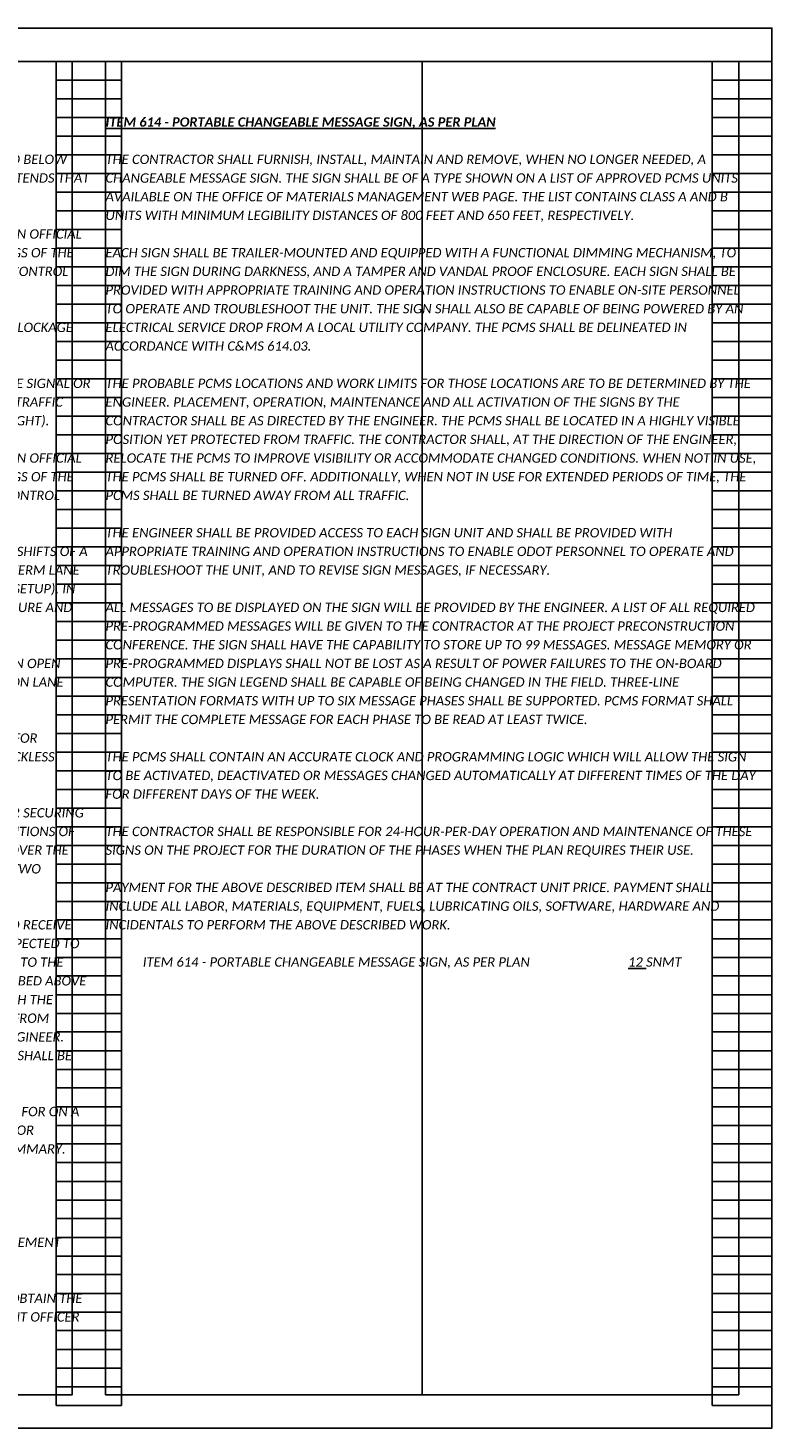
# Model space of a CAD drawing. Header units: feet. Extents: x 264.3 to 363.7, y -0.6 to 38.8.
# Tile 4 of 6: x 319.1 to 330.2, y 0 to 21. Entities that reach past the tile are written whole.
import ezdxf

# ---------------------------------------------------------------- set-up
doc = ezdxf.new("R2010")
doc.units = ezdxf.units.FT
doc.header["$MEASUREMENT"] = 0
doc.layers.add('0_Mview', color=8, linetype='Continuous', plot=False)
doc.layers.add('0_VIEW', color=7, linetype='Continuous', plot=False)
doc.layers.add('SH_Text', color=7, linetype='Continuous')
doc.layers.add('TX_P_1', color=7, linetype='Continuous')
doc.styles.add('P_Slanted_Normal', font='calibrii.ttf', dxfattribs={"height": 0.14})

# ---------------------------------------------------------------- blocks, each defined once
blk = doc.blocks.new('3COL')
at = {"layer": '0_VIEW', "color": 3, "linetype": 'Continuous'}
for p, q in [((21.76, 0.98), (21.76, 21.14)), ((21.76, 21.14), (22.74, 21.14)), ((22.74, 0.98), (22.74, 21.14)), ((31.6, 0.98), (31.6, 21.14)), ((31.6, 21.14), (32.5, 21.14)), ((32.5, 0.98), (32.5, 21.14)), ((21.76, 20.86), (22.74, 20.86)), ((31.6, 20.86), (32.5, 20.86)), ((21.76, 20.58), (22.74, 20.58)), ((31.6, 20.58), (32.5, 20.58)), ((21.76, 20.3), (22.74, 20.3)), ((31.6, 20.3), (32.5, 20.3)), ((21.76, 20.02), (22.74, 20.02)), ((31.6, 20.02), (32.5, 20.02)), ((21.76, 19.74), (22.74, 19.74)), ((31.6, 19.74), (32.5, 19.74)), ((21.76, 19.46), (22.74, 19.46)), ((31.6, 19.46), (32.5, 19.46)), ((21.76, 19.18), (22.74, 19.18)), ((31.6, 19.18), (32.5, 19.18)), ((21.76, 18.9), (22.74, 18.9)), ((31.6, 18.9), (32.5, 18.9)), ((21.76, 18.62), (22.74, 18.62)), ((31.6, 18.62), (32.5, 18.62)), ((21.76, 18.34), (22.74, 18.34)), ((31.6, 18.34), (32.5, 18.34)), ((21.76, 18.06), (22.74, 18.06)), ((31.6, 18.06), (32.5, 18.06)), ((21.76, 17.78), (22.74, 17.78)), ((31.6, 17.78), (32.5, 17.78)), ((21.76, 17.5), (22.74, 17.5)), ((31.6, 17.5), (32.5, 17.5)), ((21.76, 17.22), (22.74, 17.22)), ((31.6, 17.22), (32.5, 17.22)), ((21.76, 16.94), (22.74, 16.94)), ((31.6, 16.94), (32.5, 16.94)), ((21.76, 16.66), (22.74, 16.66)), ((31.6, 16.66), (32.5, 16.66)), ((21.76, 16.38), (22.74, 16.38)), ((31.6, 16.38), (32.5, 16.38)), ((21.76, 16.1), (22.74, 16.1)), ((31.6, 16.1), (32.5, 16.1)), ((21.76, 15.82), (22.74, 15.82)), ((31.6, 15.82), (32.5, 15.82)), ((21.76, 15.54), (22.74, 15.54)), ((31.6, 15.54), (32.5, 15.54)), ((21.76, 15.26), (22.74, 15.26)), ((31.6, 15.26), (32.5, 15.26)), ((21.76, 14.98), (22.74, 14.98)), ((31.6, 14.98), (32.5, 14.98)), ((21.76, 14.7), (22.74, 14.7)), ((31.6, 14.7), (32.5, 14.7)), ((21.76, 14.42), (22.74, 14.42)), ((31.6, 14.42), (32.5, 14.42)), ((21.76, 14.14), (22.74, 14.14)), ((31.6, 14.14), (32.5, 14.14)), ((21.76, 13.86), (22.74, 13.86)), ((31.6, 13.86), (32.5, 13.86)), ((21.76, 13.58), (22.74, 13.58)), ((31.6, 13.58), (32.5, 13.58)), ((21.76, 13.3), (22.74, 13.3)), ((31.6, 13.3), (32.5, 13.3)), ((21.76, 13.02), (22.74, 13.02)), ((31.6, 13.02), (32.5, 13.02)), ((21.76, 12.74), (22.74, 12.74)), ((31.6, 12.74), (32.5, 12.74)), ((21.76, 12.46), (22.74, 12.46)), ((31.6, 12.46), (32.5, 12.46)), ((21.76, 12.18), (22.74, 12.18)), ((31.6, 12.18), (32.5, 12.18)), ((21.76, 11.9), (22.74, 11.9)), ((31.6, 11.9), (32.5, 11.9)), ((21.76, 11.62), (22.74, 11.62)), ((31.6, 11.62), (32.5, 11.62)), ((21.76, 11.34), (22.74, 11.34)), ((31.6, 11.34), (32.5, 11.34)), ((21.76, 11.06), (22.74, 11.06)), ((31.6, 11.06), (32.5, 11.06)), ((21.76, 10.78), (22.74, 10.78)), ((31.6, 10.78), (32.5, 10.78)), ((21.76, 10.5), (22.74, 10.5)), ((31.6, 10.5), (32.5, 10.5)), ((21.76, 10.22), (22.74, 10.22)), ((31.6, 10.22), (32.5, 10.22)), ((21.76, 9.94), (22.74, 9.94)), ((31.6, 9.94), (32.5, 9.94)), ((21.76, 9.66), (22.74, 9.66)), ((31.6, 9.66), (32.5, 9.66)), ((21.76, 9.38), (22.74, 9.38)), ((31.6, 9.38), (32.5, 9.38)), ((21.76, 9.1), (22.74, 9.1)), ((31.6, 9.1), (32.5, 9.1)), ((21.76, 8.82), (22.74, 8.82)), ((31.6, 8.82), (32.5, 8.82)), ((21.76, 8.54), (22.74, 8.54)), ((31.6, 8.54), (32.5, 8.54)), ((21.76, 8.26), (22.74, 8.26)), ((31.6, 8.26), (32.5, 8.26)), ((21.76, 7.98), (22.74, 7.98)), ((31.6, 7.98), (32.5, 7.98)), ((21.76, 7.7), (22.74, 7.7)), ((31.6, 7.7), (32.5, 7.7)), ((21.76, 7.42), (22.74, 7.42)), ((31.6, 7.42), (32.5, 7.42)), ((21.76, 7.14), (22.74, 7.14)), ((31.6, 7.14), (32.5, 7.14)), ((21.76, 6.86), (22.74, 6.86)), ((31.6, 6.86), (32.5, 6.86)), ((21.76, 6.58), (22.74, 6.58)), ((31.6, 6.58), (32.5, 6.58)), ((21.76, 6.3), (22.74, 6.3)), ((31.6, 6.3), (32.5, 6.3)), ((21.76, 6.02), (22.74, 6.02)), ((31.6, 6.02), (32.5, 6.02)), ((21.76, 5.74), (22.74, 5.74)), ((31.6, 5.74), (32.5, 5.74)), ((21.76, 5.46), (22.74, 5.46)), ((31.6, 5.46), (32.5, 5.46)), ((21.76, 5.18), (22.74, 5.18)), ((31.6, 5.18), (32.5, 5.18)), ((21.76, 4.9), (22.74, 4.9)), ((31.6, 4.9), (32.5, 4.9)), ((21.76, 4.62), (22.74, 4.62)), ((31.6, 4.62), (32.5, 4.62)), ((21.76, 4.34), (22.74, 4.34)), ((31.6, 4.34), (32.5, 4.34)), ((21.76, 4.06), (22.74, 4.06)), ((31.6, 4.06), (32.5, 4.06)), ((21.76, 3.78), (22.74, 3.78)), ((31.6, 3.78), (32.5, 3.78)), ((21.76, 3.5), (22.74, 3.5)), ((31.6, 3.5), (32.5, 3.5)), ((21.76, 3.22), (22.74, 3.22)), ((31.6, 3.22), (32.5, 3.22)), ((21.76, 2.94), (22.74, 2.94)), ((31.6, 2.94), (32.5, 2.94)), ((21.76, 2.66), (22.74, 2.66)), ((31.6, 2.66), (32.5, 2.66)), ((21.76, 2.38), (22.74, 2.38)), ((31.6, 2.38), (32.5, 2.38)), ((21.76, 2.1), (22.74, 2.1)), ((31.6, 2.1), (32.5, 2.1)), ((21.76, 1.82), (22.74, 1.82)), ((31.6, 1.82), (32.5, 1.82)), ((21.76, 1.54), (22.74, 1.54)), ((31.6, 1.54), (32.5, 1.54)), ((21.76, 1.26), (22.74, 1.26)), ((31.6, 1.26), (32.5, 1.26)), ((21.76, 0.98), (22.74, 0.98)), ((31.6, 0.98), (32.5, 0.98))]:
    blk.add_line(p, q, dxfattribs=at)
at = {"layer": '0_VIEW', "color": 3}
blk.add_lwpolyline([(2, 0.64), (32.5, 0.64), (32.5, 21.64), (2, 21.64)], close=True, dxfattribs=at)

msp = doc.modelspace()

# ---------------------------------------------------------------- linework, layer by layer
at = {"layer": '0_VIEW'}
msp.add_line((324.995, 20.5), (324.995, 0.5), dxfattribs=at)
for points in [[(310.245, 0.5), (319.745, 0.5), (319.745, 20.5), (310.245, 20.5)], [(320.245, 0.5), (329.745, 0.5), (329.745, 20.5), (320.245, 20.5)]]:
    msp.add_lwpolyline(points, close=True, dxfattribs=at)

# ---------------------------------------------------------------- block references
at = {"layer": '0_Mview'}
msp.add_blockref('3COL', (297.745, -0.64), dxfattribs=at)

# ---------------------------------------------------------------- texts
at = {"layer": 'SH_Text', "char_height": 0.14, "width": 9.75, "attachment_point": 1, "line_spacing_factor": 1.2, "style": 'P_Slanted_Normal'}
for s, insert in [("USE OF LAW ENFORCEMENT OFFICERS (LEOS) BY CONTRACTORS OTHER THAN THE USES SPECIFIED BELOW WILL NOT BE PERMITTED AT PROJECT COST. LEOS SHOULD NOT BE USED WHERE THE OMUTCD INTENDS THAT FLAGGERS BE USED.\\P\\PIN ADDITION TO THE REQUIREMENTS OF CMS 614 AND THE OMUTCD, A UNIFORMED LEO WITH AN OFFICIAL PATROL CAR (CAR WITH TOP-MOUNTED EMERGENCY FLASHING LIGHTS AND COMPLETE MARKINGS OF THE APPROPRIATE LAW ENFORCEMENT AGENCY) SHALL BE PROVIDED FOR THE FOLLOWING TRAFFIC CONTROL TASKS:\\P\\P\\pxl3;DURING THE ENTIRE ADVANCE PREPARATION AND CLOSURE SEQUENCE WHERE COMPLETE BLOCKAGE OF TRAFFIC IS REQUIRED.\\P\\PDURING A TRAFFIC SIGNAL INSTALLATION WHEN IMPACTING THE NORMAL FUNCTION OF THE SIGNAL OR THE FLOW OF TRAFFIC OR WHEN TRAFFIC NEEDS TO BE DIRECTED THROUGH AN ENERGIZED TRAFFIC SIGNAL CONTRARY TO THE SIGNAL DISPLAY (E.G., DIRECTING MOTORISTS THROUGH A RED LIGHT).\\P\\pl0;\\PIN ADDITION TO THE REQUIREMENTS OF CMS 614 AND THE OMUTCD, A UNIFORMED LEO WITH AN OFFICIAL PATROL CAR (CAR WITH TOP-MOUNTED EMERGENCY FLASHING LIGHTS AND COMPLETE MARKINGS OF THE APPROPRIATE LAW ENFORCEMENT AGENCY) MAY BE PROVIDED FOR THE FOLLOWING TRAFFIC CONTROL TASKS AS APPROVED BY THE ENGINEER:\\P\\pl3;\\PFOR LANE CLOSURES: DURING INITIAL SET-UP PERIODS, TEAR DOWN PERIODS, SUBSTANTIAL SHIFTS OF A CLOSURE POINT OR WHEN NEW LANE CLOSURE ARRANGEMENTS ARE INITIATED FOR LONG-TERM LANE CLOSURES/SHIFTS (FOR THE FIRST AND LAST DAY OF MAJOR CHANGES IN TRAFFIC CONTROL SETUP). IN GENERAL, LEOS SHOULD BE POSITIONED AT THE POINT OF LANE RESTRICTION OR ROAD CLOSURE AND TO MANUALLY CONTROL TRAFFIC MOVEMENTS THROUGH INTERSECTIONS IN WORK ZONES.\\P\\PWHEN CONSTRUCTION VEHICLES ARE ENTERING/EXITING THE ZONE DIRECTLY FROM/INTO AN OPEN LANE OF TRAFFIC. IF A LANE HAS BEEN CLOSED TO PROVIDE AN ACCELERATION/DECELERATION LANE FOR THE VEHICLE, THE LEO WILL NOT BE REQUIRED.\\P\\pl0;\\PLEOS SHALL NOT FORGO THEIR TRAFFIC CONTROL RESPONSIBILITIES TO APPREHEND MOTORISTS FOR ROUTINE TRAFFIC VIOLATIONS. HOWEVER, IF A MOTORIST'S ACTIONS ARE CONSIDERED TO BE RECKLESS, THEN PURSUIT OF THE MOTORIST IS APPROPRIATE.\\P\\PTHE LEOS WORK AT THE DIRECTION OF THE CONTRACTOR. THE CONTRACTOR IS RESPONSIBLE FOR SECURING THE SERVICES OF THE LEOS WITH THE APPROPRIATE AGENCIES AND COMMUNICATING THE INTENTIONS OF THE PLANS WITH RESPECT TO DUTIES OF THE LEOS. THE ENGINEER SHALL HAVE FINAL CONTROL OVER THE LEOS' DUTIES AND PLACEMENT, AND WILL RESOLVE ANY ISSUES THAT MAY ARISE BETWEEN THE TWO PARTIES.\\P\\PTHE LEO SHALL REPORT IN TO THE CONTRACTOR PRIOR TO THE START OF THE SHIFT, IN ORDER TO RECEIVE INSTRUCTIONS REGARDING SPECIFIC WORK ASSIGNMENTS DURING HIS/HER SHIFT. THE LEO IS EXPECTED TO STAY AT THE PROJECT SITE FOR THE ENTIRE DURATION OF HIS/HER SHIFT. THE LEO SHALL REPORT TO THE CONTRACTOR AT THE END OF HIS/HER SHIFT. ONCE THE LEO HAS COMPLETED THE DUTIES DESCRIBED ABOVE AND STILL HAS TIME REMAINING ON HIS/HER SHIFT, THE LEO MAY BE ASKED TO PATROL THROUGH THE WORK ZONE (WITH FLASHING LIGHTS OFF) OR BE PLACED AT A LOCATION TO DETER MOTORISTS FROM SPEEDING. SHOULD IT BE NECESSARY TO LEAVE THE PROJECT SITE, THE LEO SHALL NOTIFY THE ENGINEER.  THE CONTRACTOR SHALL PROVIDE THE LEO WITH A TWO-WAY COMMUNICATION DEVICE WHICH SHALL BE RETURNED TO THE CONTRACTOR AT THE END OF HIS/HER SHIFT.\\P\\PLEOS (WITH PATROL CAR) REQUIRED BY THE TRAFFIC MAINTENANCE TASKS ABOVE SHALL BE PAID FOR ON A UNIT PRICE (HOURLY) BASIS UNDER ITEM 614 - LAW ENFORCEMENT OFFICER WITH PATROL CAR FOR ASSISTANCE. THE FOLLOWING ESTIMATED QUANTITIES HAVE BEEN CARRIED TO THE GENERAL SUMMARY.\\P\\P\\P\\P\\PTHE HOURS PAID SHALL INCLUDE ANY MINIMUM SHOW-UP TIME REQUIRED BY THE LAW ENFORCEMENT AGENCY INVOLVED.\\P\\PANY ADDITIONAL COSTS (ADMINISTRATIVE OR OTHERWISE) INCURRED BY THE CONTRACTOR TO OBTAIN THE SERVICES OF AN LEO ARE INCLUDED WITH THE BID UNIT PRICE FOR ITEM 614 - LAW ENFORCEMENT OFFICER WITH PATROL CAR FOR ASSISTANCE.", (310.245, 19.1)), ('THE CONTRACTOR SHALL FURNISH, INSTALL, MAINTAIN AND REMOVE, WHEN NO LONGER NEEDED, A CHANGEABLE MESSAGE SIGN. THE SIGN SHALL BE OF A TYPE SHOWN ON A LIST OF APPROVED PCMS UNITS AVAILABLE ON THE OFFICE OF MATERIALS MANAGEMENT WEB PAGE. THE LIST CONTAINS CLASS A AND B UNITS WITH MINIMUM LEGIBILITY DISTANCES OF 800 FEET AND 650 FEET, RESPECTIVELY.\\P\\PEACH SIGN SHALL BE TRAILER-MOUNTED AND EQUIPPED WITH A FUNCTIONAL DIMMING MECHANISM, TO DIM THE SIGN DURING DARKNESS, AND A TAMPER AND VANDAL PROOF ENCLOSURE. EACH SIGN SHALL BE PROVIDED WITH APPROPRIATE TRAINING AND OPERATION INSTRUCTIONS TO ENABLE ON-SITE PERSONNEL TO OPERATE AND TROUBLESHOOT THE UNIT. THE SIGN SHALL ALSO BE CAPABLE OF BEING POWERED BY AN ELECTRICAL SERVICE DROP FROM A LOCAL UTILITY COMPANY. THE PCMS SHALL BE DELINEATED IN ACCORDANCE WITH C&MS 614.03. \\P\\PTHE PROBABLE PCMS LOCATIONS AND WORK LIMITS FOR THOSE LOCATIONS ARE TO BE DETERMINED BY THE ENGINEER. PLACEMENT, OPERATION, MAINTENANCE AND ALL ACTIVATION OF THE SIGNS BY THE CONTRACTOR SHALL BE AS DIRECTED BY THE ENGINEER. THE PCMS SHALL BE LOCATED IN A HIGHLY VISIBLE POSITION YET PROTECTED FROM TRAFFIC. THE CONTRACTOR SHALL, AT THE DIRECTION OF THE ENGINEER, RELOCATE THE PCMS TO IMPROVE VISIBILITY OR ACCOMMODATE CHANGED CONDITIONS. WHEN NOT IN USE, THE PCMS SHALL BE TURNED OFF. ADDITIONALLY, WHEN NOT IN USE FOR EXTENDED PERIODS OF TIME, THE PCMS SHALL BE TURNED AWAY FROM ALL TRAFFIC.  \\P\\PTHE ENGINEER SHALL BE PROVIDED ACCESS TO EACH SIGN UNIT AND SHALL BE PROVIDED WITH APPROPRIATE TRAINING AND OPERATION INSTRUCTIONS TO ENABLE ODOT PERSONNEL TO OPERATE AND TROUBLESHOOT THE UNIT, AND TO REVISE SIGN MESSAGES, IF NECESSARY.\\P\\PALL MESSAGES TO BE DISPLAYED ON THE SIGN WILL BE PROVIDED BY THE ENGINEER. A LIST OF ALL REQUIRED PRE-PROGRAMMED MESSAGES WILL BE GIVEN TO THE CONTRACTOR AT THE PROJECT PRECONSTRUCTION CONFERENCE. THE SIGN SHALL HAVE THE CAPABILITY TO STORE UP TO 99 MESSAGES. MESSAGE MEMORY OR PRE-PROGRAMMED DISPLAYS SHALL NOT BE LOST AS A RESULT OF POWER FAILURES TO THE ON-BOARD COMPUTER. THE SIGN LEGEND SHALL BE CAPABLE OF BEING CHANGED IN THE FIELD. THREE-LINE PRESENTATION FORMATS WITH UP TO SIX MESSAGE PHASES SHALL BE SUPPORTED. PCMS FORMAT SHALL PERMIT THE COMPLETE MESSAGE FOR EACH PHASE TO BE READ AT LEAST TWICE.\\P\\PTHE PCMS SHALL CONTAIN AN ACCURATE CLOCK AND PROGRAMMING LOGIC WHICH WILL ALLOW THE SIGN TO BE ACTIVATED, DEACTIVATED OR MESSAGES CHANGED AUTOMATICALLY AT DIFFERENT TIMES OF THE DAY FOR DIFFERENT DAYS OF THE WEEK.\\P\\PTHE CONTRACTOR SHALL BE RESPONSIBLE FOR 24-HOUR-PER-DAY OPERATION AND MAINTENANCE OF THESE SIGNS ON THE PROJECT FOR THE DURATION OF THE PHASES WHEN THE PLAN REQUIRES THEIR USE.\\P\\PPAYMENT FOR THE ABOVE DESCRIBED ITEM SHALL BE AT THE CONTRACT UNIT PRICE. PAYMENT SHALL INCLUDE ALL LABOR, MATERIALS, EQUIPMENT, FUELS, LUBRICATING OILS, SOFTWARE, HARDWARE AND INCIDENTALS TO PERFORM THE ABOVE DESCRIBED WORK.', (320.245, 19.1))]:
    msp.add_mtext(s, dxfattribs=dict(at, insert=insert))
at = {"layer": 'TX_P_1', "color": 3, "insert": (320.245, 19.66), "char_height": 0.14, "width": 8.99494, "attachment_point": 1, "line_spacing_factor": 1.2, "style": 'P_Slanted_Normal'}
msp.add_mtext('{\\fCalibri|b1|i1|c0|p34;\\LITEM 614 - PORTABLE CHANGEABLE MESSAGE SIGN, AS PER PLAN}', dxfattribs=at)
at = {"layer": 'TX_P_1', "insert": (320.245, 7.06), "char_height": 0.14, "width": 9.87482, "attachment_point": 1, "line_spacing_factor": 1.2, "style": 'P_Slanted_Normal'}
msp.add_mtext('{\\C142;^IITEM 614 - PORTABLE CHANGEABLE MESSAGE SIGN, AS PER PLAN^I^I^I\\L\\C1;12\\l\\C142; SNMT}', dxfattribs=at)

doc.saveas('drawing.dxf')
